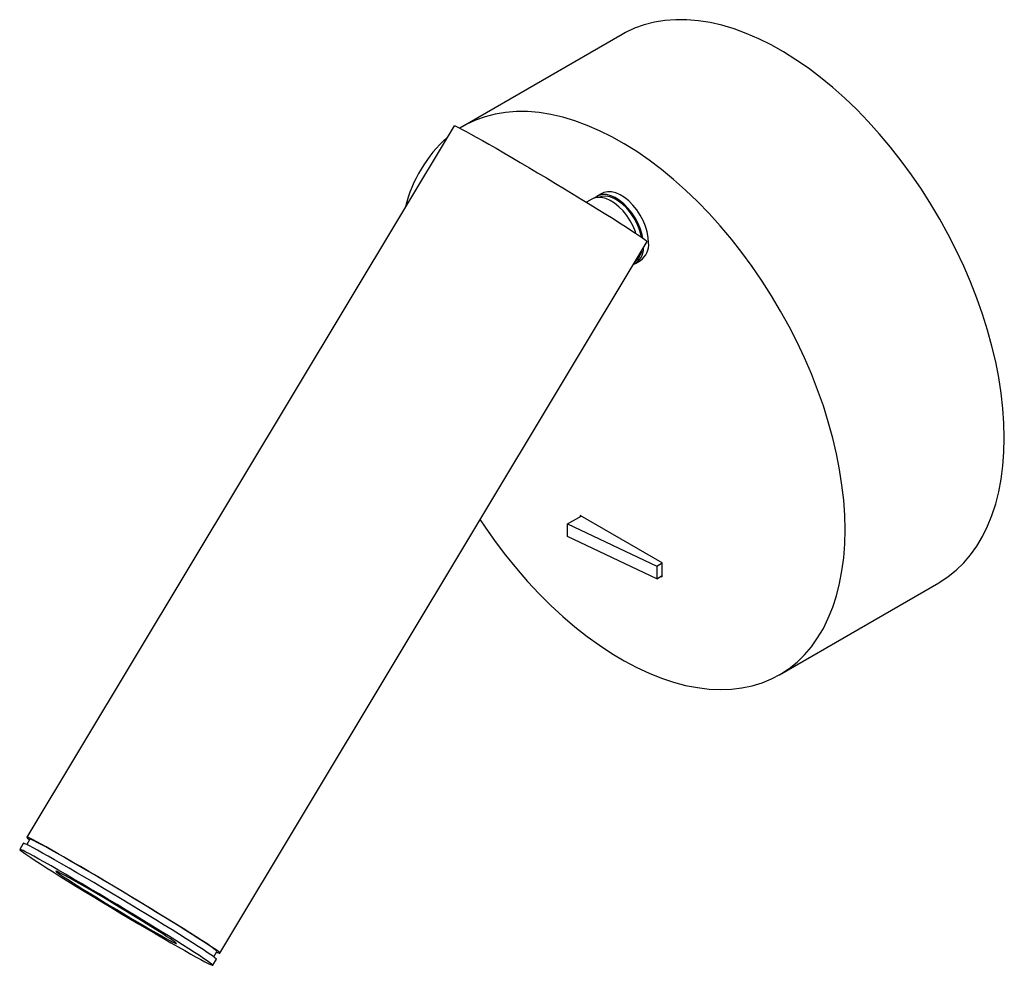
# Paper-space layout '_Isométrica' of a CAD drawing. Header units: millimetres. Extents: x -108 to 32, y -93 to 41.
import ezdxf

# ---------------------------------------------------------------- set-up
doc = ezdxf.new("R2010")
doc.units = ezdxf.units.MM

psp = doc.layouts.new('_Isométrica')

# ---------------------------------------------------------------- linework, layer by layer
at = {"color": 7, "linetype": 'Continuous', "lineweight": 25}
for p, q in [((-22.5, 38.97), (-45.13, 25.91)), ((-46.36, 25.99), (-107.08, -75.14)), ((-26.79, 15.56), (-27.55, 15.12)), ((-25.38, 16.38), (-26.08, 15.97)), ((-79.65, -91.61), (-18.93, 9.52)), ((-20.58, 6.44), (-19.88, 6.85)), ((-30.24, -30.6), (-28.31, -29.49)), ((-30.24, -32.4), (-30.24, -30.6)), ((-30.24, -30.6), (-17.58, -36.58)), ((-16.8, -36.14), (-28.46, -29.41)), ((-28.46, -29.41), (-28.46, -29.57)), ((-17.58, -38.39), (-30.24, -32.4)), ((-17.58, -36.58), (-16.8, -36.14)), ((-16.8, -38.1), (-16.8, -36.14)), ((-17.58, -36.58), (-17.58, -38.39)), ((-17.58, -38.39), (-16.8, -37.94)), ((-16.94, -38.02), (-16.8, -38.1)), ((-0.13, -52.03), (22.5, -38.97)), ((-106.65, -75.4), (-107.12, -76.17)), ((-107.6, -76), (-108.11, -76.86)), ((-80.54, -92.13), (-80.08, -91.36)), ((-80.68, -93.33), (-80.16, -92.47))]:
    psp.add_line(p, q, dxfattribs=at)
at = {"color": 7, "linetype": 'Continuous', "lineweight": 25, "flags": 128}
for points in [[(31.82, -18.37), (31.77, -16.3), (31.62, -14.18), (31.38, -12.01), (31.04, -9.81), (30.6, -7.58), (30.07, -5.32), (29.44, -3.05), (28.72, -0.77), (27.92, 1.51), (27.03, 3.79), (26.05, 6.06), (25, 8.31), (23.86, 10.53), (22.66, 12.72), (21.38, 14.87), (20.04, 16.98), (18.63, 19.03), (17.17, 21.02), (15.65, 22.95), (14.09, 24.81), (12.48, 26.59), (10.84, 28.29), (9.16, 29.9), (7.45, 31.42), (5.72, 32.84), (3.97, 34.17), (2.21, 35.38), (0.44, 36.49), (-1.33, 37.48), (-3.09, 38.36), (-4.85, 39.11), (-6.59, 39.75), (-8.31, 40.27), (-10, 40.66), (-11.66, 40.92), (-13.29, 41.06), (-14.88, 41.07), (-16.42, 40.95), (-17.91, 40.71), (-19.34, 40.34), (-20.72, 39.85), (-22.03, 39.23), (-22.5, 38.97)], [(9.19, -31.43), (9.14, -29.36), (9, -27.24), (8.75, -25.08), (8.41, -22.87), (7.97, -20.64), (7.44, -18.39), (6.81, -16.11), (6.1, -13.83), (5.29, -11.55), (4.4, -9.27), (3.42, -7), (2.37, -4.75), (1.24, -2.53), (0.03, -0.34), (-1.25, 1.81), (-2.59, 3.92), (-4, 5.97), (-5.46, 7.96), (-6.97, 9.89), (-8.54, 11.75), (-10.14, 13.53), (-11.79, 15.23), (-13.47, 16.84), (-15.18, 18.36), (-16.91, 19.78), (-18.66, 21.1), (-20.42, 22.32), (-22.19, 23.42), (-23.95, 24.42), (-25.72, 25.29), (-27.47, 26.05), (-29.21, 26.69), (-30.93, 27.2), (-32.63, 27.59), (-34.29, 27.86), (-35.92, 28), (-37.51, 28.01), (-39.05, 27.89), (-40.53, 27.65), (-41.97, 27.28), (-43.34, 26.79), (-44.65, 26.17), (-45.55, 25.66)], [(-46.36, 25.99), (-46.35, 26), (-46.24, 25.98), (-46.02, 25.88), (-45.67, 25.72), (-45.22, 25.48), (-44.65, 25.18), (-43.99, 24.82), (-43.22, 24.39), (-42.36, 23.91), (-41.42, 23.37), (-40.4, 22.79), (-39.32, 22.16), (-38.18, 21.49), (-36.99, 20.79), (-35.76, 20.07), (-34.5, 19.32), (-33.23, 18.57), (-31.96, 17.8), (-30.69, 17.03), (-29.44, 16.27), (-28.21, 15.53), (-27.02, 14.8), (-25.89, 14.1), (-24.81, 13.43), (-23.79, 12.8), (-22.86, 12.21), (-22.01, 11.66), (-21.25, 11.17), (-20.59, 10.74), (-20.03, 10.37), (-19.59, 10.06), (-19.25, 9.82), (-19.03, 9.65), (-18.93, 9.55), (-18.93, 9.52)], [(-20.53, 10.71), (-20.6, 10.9), (-20.93, 11.7), (-21.35, 12.48), (-21.83, 13.22), (-22.37, 13.89), (-22.96, 14.49), (-23.57, 14.98), (-24.2, 15.37), (-24.82, 15.65), (-25.42, 15.79), (-25.99, 15.81), (-26.5, 15.69), (-26.79, 15.56)], [(-19.55, 10.04), (-19.65, 10.5), (-19.89, 11.3), (-20.23, 12.11), (-20.64, 12.89), (-21.13, 13.62), (-21.67, 14.3), (-22.25, 14.89), (-22.87, 15.39), (-23.49, 15.78), (-24.11, 16.05), (-24.71, 16.2), (-25.28, 16.22), (-25.79, 16.1), (-26.25, 15.86), (-26.42, 15.72)], [(-19.74, 10.17), (-19.83, 10.57), (-20.08, 11.36), (-20.41, 12.14), (-20.82, 12.9), (-21.31, 13.62), (-21.85, 14.26), (-22.42, 14.83), (-23.03, 15.29), (-23.64, 15.65), (-24.24, 15.88), (-24.82, 15.98), (-25.36, 15.96), (-25.81, 15.82)], [(-18.74, 9.37), (-18.79, 10.12), (-18.94, 10.91), (-19.18, 11.71), (-19.52, 12.52), (-19.93, 13.3), (-20.42, 14.03), (-20.96, 14.71), (-21.55, 15.3), (-22.16, 15.8), (-22.78, 16.19), (-23.41, 16.46), (-24.01, 16.61), (-24.57, 16.62), (-25.09, 16.51), (-25.38, 16.38)], [(-20.7, 6.57), (-20.6, 6.72), (-20.48, 6.93)], [(22.5, -38.97), (22.66, -38.88), (23.86, -38.08), (25, -37.17), (26.05, -36.14), (27.03, -35), (27.92, -33.75), (28.72, -32.39), (29.44, -30.94), (30.07, -29.39), (30.6, -27.75), (31.04, -26.02), (31.38, -24.22), (31.62, -22.33), (31.77, -20.38), (31.82, -18.37)], [(-42.67, -30.03), (-41.97, -31.07), (-40.53, -33.1), (-39.05, -35.06), (-37.51, -36.95), (-35.92, -38.77), (-34.29, -40.52), (-32.63, -42.17), (-30.93, -43.74), (-29.21, -45.21), (-27.47, -46.58), (-25.72, -47.85), (-23.95, -49.01), (-22.19, -50.06), (-20.42, -50.99), (-18.66, -51.81), (-16.91, -52.51), (-15.18, -53.09), (-13.47, -53.54), (-11.79, -53.87), (-10.14, -54.07), (-8.54, -54.14), (-6.97, -54.09), (-5.46, -53.91), (-4, -53.61), (-2.59, -53.17), (-1.25, -52.62), (0.03, -51.94), (1.24, -51.15), (2.37, -50.23), (3.42, -49.2), (4.4, -48.06), (5.29, -46.81), (6.1, -45.46), (6.81, -44), (7.44, -42.45), (7.97, -40.81), (8.41, -39.08), (8.75, -37.28), (9, -35.4), (9.14, -33.45), (9.19, -31.43)], [(-80.13, -91.44), (-79.98, -91.51), (-79.76, -91.6), (-79.65, -91.62), (-79.67, -91.56), (-79.81, -91.44), (-80.07, -91.24), (-80.45, -90.98), (-80.94, -90.64), (-81.53, -90.25), (-82.24, -89.79), (-83.04, -89.28), (-83.93, -88.71), (-84.9, -88.1), (-85.95, -87.45), (-87.06, -86.76), (-88.23, -86.04), (-89.45, -85.3), (-90.69, -84.54), (-91.97, -83.77), (-93.25, -82.99), (-94.54, -82.22), (-95.81, -81.47), (-97.06, -80.72), (-98.28, -80), (-99.46, -79.31), (-100.59, -78.66), (-101.65, -78.05), (-102.64, -77.48), (-103.54, -76.97), (-104.36, -76.51), (-105.08, -76.12), (-105.7, -75.78), (-106.21, -75.52), (-106.6, -75.32), (-106.88, -75.19), (-107.04, -75.14), (-107.08, -75.16), (-107, -75.25), (-106.8, -75.41), (-106.7, -75.48)], [(-80.08, -91.36), (-80.12, -91.29), (-80.27, -91.16), (-80.55, -90.95), (-80.94, -90.67), (-81.45, -90.33), (-82.06, -89.93), (-82.78, -89.47), (-83.59, -88.95), (-84.49, -88.38), (-85.47, -87.76), (-86.52, -87.11), (-87.63, -86.42), (-88.8, -85.71), (-90.01, -84.97), (-91.24, -84.22), (-92.5, -83.46), (-93.76, -82.7), (-95.03, -81.95), (-96.27, -81.21), (-97.49, -80.49), (-98.67, -79.79), (-99.81, -79.13), (-100.88, -78.51), (-101.89, -77.93), (-102.82, -77.4), (-103.67, -76.92), (-104.42, -76.5), (-105.07, -76.15), (-105.62, -75.86), (-106.05, -75.64), (-106.37, -75.49), (-106.57, -75.41), (-106.65, -75.4), (-106.65, -75.4)], [(-86.64, -90.12), (-85.61, -90.71), (-84.66, -91.25), (-83.8, -91.74), (-83.03, -92.16), (-82.36, -92.53), (-81.8, -92.83), (-81.34, -93.06), (-81.01, -93.22), (-80.78, -93.31), (-80.68, -93.33), (-80.7, -93.28), (-80.84, -93.15), (-81.1, -92.96), (-81.48, -92.69), (-81.97, -92.36), (-82.56, -91.96), (-83.27, -91.5), (-84.07, -90.99), (-84.96, -90.43), (-85.93, -89.81), (-86.98, -89.16), (-88.09, -88.47), (-89.26, -87.75), (-90.48, -87.01), (-91.72, -86.25), (-93, -85.48), (-94.28, -84.71), (-95.57, -83.94), (-96.84, -83.18), (-98.09, -82.44), (-99.31, -81.72), (-100.49, -81.03), (-101.62, -80.38), (-102.68, -79.76), (-103.66, -79.2), (-104.57, -78.68), (-105.39, -78.23), (-106.11, -77.83), (-106.73, -77.5), (-107.23, -77.23), (-107.63, -77.03), (-107.91, -76.91), (-108.07, -76.85), (-108.11, -76.87), (-108.03, -76.96), (-107.83, -77.12), (-107.52, -77.35), (-107.08, -77.65), (-106.54, -78.02), (-105.89, -78.44), (-105.14, -78.93), (-104.29, -79.47), (-103.36, -80.06), (-102.34, -80.69), (-101.26, -81.36), (-100.12, -82.07), (-98.93, -82.8), (-97.69, -83.55), (-96.43, -84.32), (-95.15, -85.09), (-93.87, -85.86), (-92.59, -86.63), (-91.32, -87.38), (-90.08, -88.11), (-88.88, -88.81), (-87.73, -89.49), (-86.64, -90.12)], [(-80.16, -92.47), (-80.19, -92.42), (-80.33, -92.3), (-80.59, -92.1), (-80.96, -91.83), (-81.45, -91.5), (-82.05, -91.1), (-82.75, -90.65), (-83.55, -90.13), (-84.44, -89.57), (-85.42, -88.96), (-86.46, -88.3), (-87.58, -87.61), (-88.75, -86.89), (-89.96, -86.15), (-91.21, -85.39), (-92.48, -84.62), (-93.77, -83.85), (-95.05, -83.08), (-96.33, -82.32), (-97.58, -81.58), (-98.8, -80.86), (-99.98, -80.17), (-101.1, -79.52), (-102.16, -78.91), (-103.15, -78.34), (-104.06, -77.83), (-104.87, -77.37), (-105.59, -76.97), (-106.21, -76.64), (-106.72, -76.37), (-107.12, -76.18), (-107.4, -76.05), (-107.56, -75.99), (-107.6, -76)], [(-89.55, -88.23), (-88.74, -88.7), (-88.02, -89.11), (-87.39, -89.46), (-86.85, -89.75), (-86.42, -89.98), (-86.11, -90.14), (-85.9, -90.23), (-85.82, -90.24), (-85.86, -90.18), (-86.02, -90.06), (-86.3, -89.86), (-86.69, -89.59), (-87.18, -89.27), (-87.78, -88.88), (-88.47, -88.44), (-89.25, -87.95), (-90.1, -87.43), (-91, -86.87), (-91.96, -86.28), (-92.95, -85.68), (-93.96, -85.07), (-94.98, -84.46), (-95.98, -83.86), (-96.97, -83.28), (-97.92, -82.72), (-98.82, -82.2), (-99.66, -81.71), (-100.42, -81.28), (-101.1, -80.89), (-101.68, -80.57), (-102.17, -80.31), (-102.54, -80.12), (-102.8, -79.99), (-102.94, -79.94), (-102.96, -79.96), (-102.86, -80.06), (-102.65, -80.22), (-102.31, -80.45), (-101.87, -80.75), (-101.32, -81.1), (-100.67, -81.52), (-99.94, -81.98), (-99.13, -82.49), (-98.25, -83.03), (-97.31, -83.61), (-96.34, -84.2), (-95.34, -84.81), (-94.32, -85.42), (-93.31, -86.02), (-92.31, -86.62), (-91.34, -87.19), (-90.42, -87.73), (-89.55, -88.23)]]:
    psp.add_lwpolyline(points, dxfattribs=at)
at = {"color": 7, "linetype": 'Continuous', "lineweight": 25}
for centre, radius, start, end in [((-34.23, 9.73), 19.64, 131.9519, 166.0871), ((-21.95, 8.56), 2.5, 296.0754, 1.9636), ((-21.52, 9.11), 2.8, 306.0588, 5.2534), ((-21.98, 8.57), 2.29, 307.5592, 351.1005)]:
    psp.add_arc(centre, radius, start, end, dxfattribs=at)

doc.saveas('drawing.dxf')
